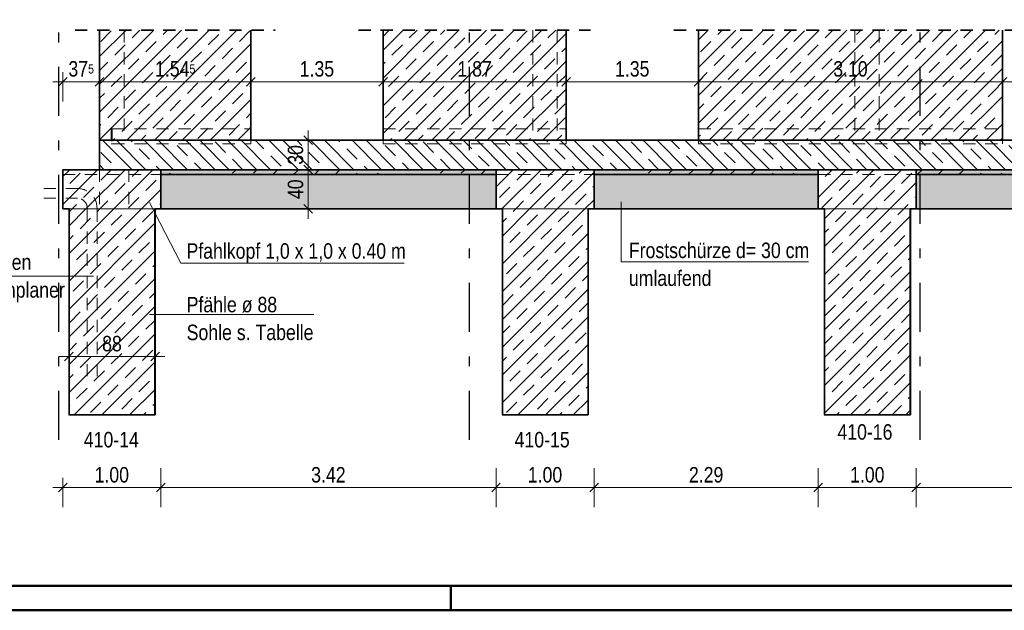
# Model space of a CAD drawing. Header units: millimetres. Extents: x -50 to 85, y 0 to 206.
# Tile 6 of 152: x 6 to 16, y 0 to 6. Entities that reach past the tile are written whole.
import ezdxf

# ---------------------------------------------------------------- set-up
doc = ezdxf.new("R2010")
doc.units = ezdxf.units.MM
doc.linetypes.add('DASHDOTX2', pattern=[2, 1, -0.5, 0, -0.5])
doc.linetypes.add('HIDDEN', pattern=[0.375, 0.25, -0.125])
doc.layers.add('Achsen', color=7, linetype='Continuous', lineweight=20)
doc.layers.add('Schraffuren', color=7, linetype='Continuous', lineweight=20)
doc.styles.add('Arial Narrow', font='ARIALN.TTF')
doc.dimstyles.new('Arch_Strakon_dimstyle', dxfattribs={"dimtxt": 15.75, "dimasz": 1, "dimexe": 1.25, "dimexo": 0.0625, "dimgap": 1, "dimtad": 0, "dimdec": 5, "dimzin": 12, "dimdsep": 46, "dimtxsty": 'Arial Narrow', "dimblk": 'Arrowhead_Tick', "dimsah": 1, "dimcen": 0, "dimse1": 1, "dimse2": 1, "dimclrd": 6, "dimclrt": 2, "dimazin": 0, "dimtfac": 1, "dimtdec": 4, "dimtmove": 0, "dimatfit": 3, "dimldrblk": 'NONE', "dimfxl": 1, "dimtvp": 1, "dimtolj": 1, "dimtzin": 0, "dimlwd": 13, "dimarcsym": 2})
pattern_1 = [(45, (0, 0), (-0.1414214, 0.1414214), [0.15, -0.1]), (45, (-0.07071, 0.07071), (-0.1414214, 0.1414214), [])]
pattern_2 = [(45, (0, 0), (-0.212132, 0.212132), [0.15, -0.1]), (45, (0, 0.21213), (-0.212132, 0.212132), [0.15, -0.1, 0.15, -0.1])]

# ---------------------------------------------------------------- blocks, each defined once
blk = doc.blocks.new('Arrowhead_Tick')
at = {"color": 0, "linetype": 'Continuous', "lineweight": -2}
for p, q in [((0, 20), (0, -10)), ((-1, 0), (0, 0)), ((10, 0), (0, 0))]:
    blk.add_line(p, q, dxfattribs=at)
at = {"color": 2, "linetype": 'Continuous', "lineweight": 35}
blk.add_line((4.4, 4.4), (-4.4, -4.4), dxfattribs=at)
blk = doc.blocks.new('*D151')
at = {"layer": 'Defpoints', "color": 0}
for p in [(7.483, 2.586), (6.603, 1.991), (7.483, 1.991)]:
    blk.add_point(p, dxfattribs=at)
at = {"layer": 'Schraffuren', "color": 6, "linetype": 'Continuous', "lineweight": 13}
blk.add_line((6.613, 2.586), (7.473, 2.586), dxfattribs=at)
at = {"layer": 'Schraffuren', "color": 6, "lineweight": 13, "xscale": 0.01, "yscale": 0.01, "zscale": 0.01}
blk.add_blockref('Arrowhead_Tick', (7.483, 2.586), dxfattribs=at)
at = {"layer": 'Schraffuren', "color": 6, "lineweight": 13, "xscale": 0.01, "yscale": 0.01, "zscale": 0.01, "rotation": 180}
blk.add_blockref('Arrowhead_Tick', (6.603, 2.586), dxfattribs=at)
at = {"layer": 'Schraffuren', "color": 2, "lineweight": 35, "insert": (7.043, 2.717), "char_height": 0.1575, "attachment_point": 5, "style": 'Arial Narrow'}
blk.add_mtext('\\A1;88', dxfattribs=at)
blk = doc.blocks.new('_None')
blk = doc.blocks.new('*D152')
at = {"layer": 'Defpoints', "color": 0}
for p in [(7.541, 4.491), (9.046, 4.491), (7.541, 4.091)]:
    blk.add_point(p, dxfattribs=at)
at = {"layer": 'Schraffuren', "color": 6, "linetype": 'Continuous', "lineweight": 13}
blk.add_line((9.046, 4.101), (9.046, 4.481), dxfattribs=at)
at = {"layer": 'Schraffuren', "color": 6, "lineweight": 13, "xscale": 0.01, "yscale": 0.01, "zscale": 0.01}
for p, rotation in [((9.046, 4.491), 90), ((9.046, 4.091), 270)]:
    blk.add_blockref('Arrowhead_Tick', p, dxfattribs=dict(at, rotation=rotation))
at = {"layer": 'Schraffuren', "color": 2, "lineweight": 35, "insert": (8.916, 4.291), "char_height": 0.1575, "attachment_point": 5, "rotation": 90, "style": 'Arial Narrow'}
blk.add_mtext('\\A1;40', dxfattribs=at)
blk = doc.blocks.new('*D153')
at = {"layer": 'Defpoints', "color": 0}
for p in [(6.916, 4.791), (9.046, 4.791), (7.541, 4.491)]:
    blk.add_point(p, dxfattribs=at)
at = {"layer": 'Schraffuren', "color": 6, "linetype": 'Continuous', "lineweight": 13}
blk.add_line((9.046, 4.501), (9.046, 4.781), dxfattribs=at)
at = {"layer": 'Schraffuren', "color": 6, "lineweight": 13, "xscale": 0.01, "yscale": 0.01, "zscale": 0.01}
for p, rotation in [((9.046, 4.791), 90), ((9.046, 4.491), 270)]:
    blk.add_blockref('Arrowhead_Tick', p, dxfattribs=dict(at, rotation=rotation))
at = {"layer": 'Schraffuren', "color": 2, "lineweight": 35, "insert": (8.916, 4.641), "char_height": 0.1575, "attachment_point": 5, "rotation": 90, "style": 'Arial Narrow'}
blk.add_mtext('\\A1;30', dxfattribs=at)
blk = doc.blocks.new('*D280')
at = {"color": 6, "linetype": 'Continuous', "lineweight": 13}
blk.add_line((6.551, 5.386), (6.906, 5.386), dxfattribs=at)
at = {"layer": 'Defpoints', "color": 0}
for p in [(6.916, 5.913), (6.916, 5.386), (6.541, 4.491)]:
    blk.add_point(p, dxfattribs=at)
at = {"color": 6, "lineweight": 13, "xscale": 0.01, "yscale": 0.01, "zscale": 0.01}
blk.add_blockref('Arrowhead_Tick', (6.916, 5.386), dxfattribs=at)
at = {"color": 6, "lineweight": 13, "xscale": 0.01, "yscale": 0.01, "zscale": 0.01, "rotation": 180}
blk.add_blockref('Arrowhead_Tick', (6.541, 5.386), dxfattribs=at)
at = {"color": 2, "lineweight": 35, "insert": (6.729, 5.517), "char_height": 0.1575, "attachment_point": 5, "style": 'Arial Narrow'}
blk.add_mtext('\\A1;37{\\A1;\\H.6x;\\S5;}', dxfattribs=at)
blk = doc.blocks.new('*D281')
at = {"color": 6, "linetype": 'Continuous', "lineweight": 13}
blk.add_line((6.926, 5.386), (8.449, 5.386), dxfattribs=at)
at = {"layer": 'Defpoints', "color": 0}
for p in [(6.916, 5.913), (8.459, 5.386), (8.459, 4.906)]:
    blk.add_point(p, dxfattribs=at)
at = {"color": 6, "lineweight": 13, "xscale": 0.01, "yscale": 0.01, "zscale": 0.01}
blk.add_blockref('Arrowhead_Tick', (8.459, 5.386), dxfattribs=at)
at = {"color": 6, "lineweight": 13, "xscale": 0.01, "yscale": 0.01, "zscale": 0.01, "rotation": 180}
blk.add_blockref('Arrowhead_Tick', (6.916, 5.386), dxfattribs=at)
at = {"color": 2, "lineweight": 35, "insert": (7.688, 5.517), "char_height": 0.1575, "attachment_point": 5, "style": 'Arial Narrow'}
blk.add_mtext('\\A1;1.54{\\A1;\\H.6x;\\S5;}', dxfattribs=at)
blk = doc.blocks.new('*D282')
at = {"color": 6, "linetype": 'Continuous', "lineweight": 13}
blk.add_line((8.469, 5.386), (9.799, 5.386), dxfattribs=at)
at = {"layer": 'Defpoints', "color": 0}
for p in [(9.809, 5.386), (8.459, 4.906), (9.809, 4.906)]:
    blk.add_point(p, dxfattribs=at)
at = {"color": 6, "lineweight": 13, "xscale": 0.01, "yscale": 0.01, "zscale": 0.01}
blk.add_blockref('Arrowhead_Tick', (9.809, 5.386), dxfattribs=at)
at = {"color": 6, "lineweight": 13, "xscale": 0.01, "yscale": 0.01, "zscale": 0.01, "rotation": 180}
blk.add_blockref('Arrowhead_Tick', (8.459, 5.386), dxfattribs=at)
at = {"color": 2, "lineweight": 35, "insert": (9.134, 5.517), "char_height": 0.1575, "attachment_point": 5, "style": 'Arial Narrow'}
blk.add_mtext('\\A1;1.35', dxfattribs=at)
blk = doc.blocks.new('*D283')
at = {"color": 6, "linetype": 'Continuous', "lineweight": 13}
blk.add_line((9.819, 5.386), (11.666, 5.386), dxfattribs=at)
at = {"layer": 'Defpoints', "color": 0}
for p in [(11.676, 5.386), (9.809, 4.906), (11.676, 4.906)]:
    blk.add_point(p, dxfattribs=at)
at = {"color": 6, "lineweight": 13, "xscale": 0.01, "yscale": 0.01, "zscale": 0.01}
blk.add_blockref('Arrowhead_Tick', (11.676, 5.386), dxfattribs=at)
at = {"color": 6, "lineweight": 13, "xscale": 0.01, "yscale": 0.01, "zscale": 0.01, "rotation": 180}
blk.add_blockref('Arrowhead_Tick', (9.809, 5.386), dxfattribs=at)
at = {"color": 2, "lineweight": 35, "insert": (10.743, 5.517), "char_height": 0.1575, "attachment_point": 5, "style": 'Arial Narrow'}
blk.add_mtext('\\A1;1.87', dxfattribs=at)
blk = doc.blocks.new('*D284')
at = {"color": 6, "linetype": 'Continuous', "lineweight": 13}
blk.add_line((11.686, 5.386), (13.016, 5.386), dxfattribs=at)
at = {"layer": 'Defpoints', "color": 0}
for p in [(13.026, 5.386), (11.676, 4.906), (13.026, 4.906)]:
    blk.add_point(p, dxfattribs=at)
at = {"color": 6, "lineweight": 13, "xscale": 0.01, "yscale": 0.01, "zscale": 0.01}
blk.add_blockref('Arrowhead_Tick', (13.026, 5.386), dxfattribs=at)
at = {"color": 6, "lineweight": 13, "xscale": 0.01, "yscale": 0.01, "zscale": 0.01, "rotation": 180}
blk.add_blockref('Arrowhead_Tick', (11.676, 5.386), dxfattribs=at)
at = {"color": 2, "lineweight": 35, "insert": (12.351, 5.517), "char_height": 0.1575, "attachment_point": 5, "style": 'Arial Narrow'}
blk.add_mtext('\\A1;1.35', dxfattribs=at)
blk = doc.blocks.new('*D285')
at = {"color": 6, "linetype": 'Continuous', "lineweight": 13}
blk.add_line((13.036, 5.386), (16.117, 5.386), dxfattribs=at)
at = {"layer": 'Defpoints', "color": 0}
for p in [(16.127, 5.386), (13.026, 4.906), (16.127, 4.906)]:
    blk.add_point(p, dxfattribs=at)
at = {"color": 6, "lineweight": 13, "xscale": 0.01, "yscale": 0.01, "zscale": 0.01}
blk.add_blockref('Arrowhead_Tick', (16.127, 5.386), dxfattribs=at)
at = {"color": 6, "lineweight": 13, "xscale": 0.01, "yscale": 0.01, "zscale": 0.01, "rotation": 180}
blk.add_blockref('Arrowhead_Tick', (13.026, 5.386), dxfattribs=at)
at = {"color": 2, "lineweight": 35, "insert": (14.577, 5.517), "char_height": 0.1575, "attachment_point": 5, "style": 'Arial Narrow'}
blk.add_mtext('\\A1;3.10', dxfattribs=at)
blk = doc.blocks.new('*D286')
at = {"color": 6, "linetype": 'Continuous', "lineweight": 13}
blk.add_line((16.137, 5.386), (17.617, 5.386), dxfattribs=at)
at = {"layer": 'Defpoints', "color": 0}
for p in [(17.627, 5.386), (16.127, 4.906), (17.627, 4.906)]:
    blk.add_point(p, dxfattribs=at)
at = {"color": 6, "lineweight": 13, "xscale": 0.01, "yscale": 0.01, "zscale": 0.01}
blk.add_blockref('Arrowhead_Tick', (17.627, 5.386), dxfattribs=at)
at = {"color": 6, "lineweight": 13, "xscale": 0.01, "yscale": 0.01, "zscale": 0.01, "rotation": 180}
blk.add_blockref('Arrowhead_Tick', (16.127, 5.386), dxfattribs=at)
at = {"color": 2, "lineweight": 35, "insert": (16.877, 5.517), "char_height": 0.1575, "attachment_point": 5, "style": 'Arial Narrow'}
blk.add_mtext('\\A1;1.50', dxfattribs=at)
blk = doc.blocks.new('*D289')
at = {"color": 6, "linetype": 'Continuous', "lineweight": 13}
blk.add_line((6.551, 1.25), (7.531, 1.25), dxfattribs=at)
at = {"layer": 'Defpoints', "color": 0}
for p in [(6.541, 4.091), (7.541, 4.091), (7.541, 1.25)]:
    blk.add_point(p, dxfattribs=at)
at = {"color": 6, "lineweight": 13, "xscale": 0.01, "yscale": 0.01, "zscale": 0.01}
blk.add_blockref('Arrowhead_Tick', (7.541, 1.25), dxfattribs=at)
at = {"color": 6, "lineweight": 13, "xscale": 0.01, "yscale": 0.01, "zscale": 0.01, "rotation": 180}
blk.add_blockref('Arrowhead_Tick', (6.541, 1.25), dxfattribs=at)
at = {"color": 2, "lineweight": 35, "insert": (7.041, 1.38), "char_height": 0.1575, "attachment_point": 5, "style": 'Arial Narrow'}
blk.add_mtext('\\A1;1.00', dxfattribs=at)
blk = doc.blocks.new('*D290')
at = {"color": 6, "linetype": 'Continuous', "lineweight": 13}
blk.add_line((7.551, 1.25), (10.951, 1.25), dxfattribs=at)
at = {"layer": 'Defpoints', "color": 0}
for p in [(7.541, 4.091), (10.961, 4.091), (10.961, 1.25)]:
    blk.add_point(p, dxfattribs=at)
at = {"color": 6, "lineweight": 13, "xscale": 0.01, "yscale": 0.01, "zscale": 0.01}
blk.add_blockref('Arrowhead_Tick', (10.961, 1.25), dxfattribs=at)
at = {"color": 6, "lineweight": 13, "xscale": 0.01, "yscale": 0.01, "zscale": 0.01, "rotation": 180}
blk.add_blockref('Arrowhead_Tick', (7.541, 1.25), dxfattribs=at)
at = {"color": 2, "lineweight": 35, "insert": (9.251, 1.38), "char_height": 0.1575, "attachment_point": 5, "style": 'Arial Narrow'}
blk.add_mtext('\\A1;3.42', dxfattribs=at)
blk = doc.blocks.new('*D291')
at = {"color": 6, "linetype": 'Continuous', "lineweight": 13}
blk.add_line((10.971, 1.25), (11.951, 1.25), dxfattribs=at)
at = {"layer": 'Defpoints', "color": 0}
for p in [(10.961, 4.091), (11.961, 4.091), (11.961, 1.25)]:
    blk.add_point(p, dxfattribs=at)
at = {"color": 6, "lineweight": 13, "xscale": 0.01, "yscale": 0.01, "zscale": 0.01}
blk.add_blockref('Arrowhead_Tick', (11.961, 1.25), dxfattribs=at)
at = {"color": 6, "lineweight": 13, "xscale": 0.01, "yscale": 0.01, "zscale": 0.01, "rotation": 180}
blk.add_blockref('Arrowhead_Tick', (10.961, 1.25), dxfattribs=at)
at = {"color": 2, "lineweight": 35, "insert": (11.461, 1.38), "char_height": 0.1575, "attachment_point": 5, "style": 'Arial Narrow'}
blk.add_mtext('\\A1;1.00', dxfattribs=at)
blk = doc.blocks.new('*D292')
at = {"color": 6, "linetype": 'Continuous', "lineweight": 13}
blk.add_line((11.971, 1.25), (14.239, 1.25), dxfattribs=at)
at = {"layer": 'Defpoints', "color": 0}
for p in [(11.961, 4.091), (14.249, 4.091), (14.249, 1.25)]:
    blk.add_point(p, dxfattribs=at)
at = {"color": 6, "lineweight": 13, "xscale": 0.01, "yscale": 0.01, "zscale": 0.01}
blk.add_blockref('Arrowhead_Tick', (14.249, 1.25), dxfattribs=at)
at = {"color": 6, "lineweight": 13, "xscale": 0.01, "yscale": 0.01, "zscale": 0.01, "rotation": 180}
blk.add_blockref('Arrowhead_Tick', (11.961, 1.25), dxfattribs=at)
at = {"color": 2, "lineweight": 35, "insert": (13.105, 1.38), "char_height": 0.1575, "attachment_point": 5, "style": 'Arial Narrow'}
blk.add_mtext('\\A1;2.29', dxfattribs=at)
blk = doc.blocks.new('*D293')
at = {"color": 6, "linetype": 'Continuous', "lineweight": 13}
blk.add_line((14.259, 1.25), (15.239, 1.25), dxfattribs=at)
at = {"layer": 'Defpoints', "color": 0}
for p in [(14.249, 4.091), (15.249, 4.091), (15.249, 1.25)]:
    blk.add_point(p, dxfattribs=at)
at = {"color": 6, "lineweight": 13, "xscale": 0.01, "yscale": 0.01, "zscale": 0.01}
blk.add_blockref('Arrowhead_Tick', (15.249, 1.25), dxfattribs=at)
at = {"color": 6, "lineweight": 13, "xscale": 0.01, "yscale": 0.01, "zscale": 0.01, "rotation": 180}
blk.add_blockref('Arrowhead_Tick', (14.249, 1.25), dxfattribs=at)
at = {"color": 2, "lineweight": 35, "insert": (14.749, 1.38), "char_height": 0.1575, "attachment_point": 5, "style": 'Arial Narrow'}
blk.add_mtext('\\A1;1.00', dxfattribs=at)
blk = doc.blocks.new('*D294')
at = {"color": 6, "linetype": 'Continuous', "lineweight": 13}
blk.add_line((15.259, 1.25), (18.461, 1.25), dxfattribs=at)
at = {"layer": 'Defpoints', "color": 0}
for p in [(15.249, 4.091), (18.471, 4.091), (18.471, 1.25)]:
    blk.add_point(p, dxfattribs=at)
at = {"color": 6, "lineweight": 13, "xscale": 0.01, "yscale": 0.01, "zscale": 0.01}
blk.add_blockref('Arrowhead_Tick', (18.471, 1.25), dxfattribs=at)
at = {"color": 6, "lineweight": 13, "xscale": 0.01, "yscale": 0.01, "zscale": 0.01, "rotation": 180}
blk.add_blockref('Arrowhead_Tick', (15.249, 1.25), dxfattribs=at)
at = {"color": 2, "lineweight": 35, "insert": (16.86, 1.38), "char_height": 0.1575, "attachment_point": 5, "style": 'Arial Narrow'}
blk.add_mtext('\\A1;3.22{\\A1;\\H.6x;\\S5;}', dxfattribs=at)

msp = doc.modelspace()

# ---------------------------------------------------------------- hatches: boundary and pattern name
at = {"lineweight": 13}
h = msp.add_hatch(dxfattribs=at)
h.set_pattern_fill('wuB', color=6, scale=0.01, angle=135, style=0, pattern_type=2)
h.set_pattern_definition([(135, (0, 0), (-0.212132, -0.212132), []), (135, (-0.0707, -0.0707), (-0.212132, -0.212132), []), (135, (-0.14142, -0.14142), (-0.212132, -0.212132), [0.15, -0.1])])
h.paths.add_polyline_path([(24.6111202, 4.4906356), (24.6111202, 4.7906356), (6.9161202, 4.7906356), (6.9161336, 4.4906344)])
at = {"layer": 'Schraffuren', "lineweight": 13}
h = msp.add_hatch(dxfattribs=at)
h.set_pattern_fill('bB', color=6, scale=0.01, angle=45, style=0, pattern_type=2)
h.set_pattern_definition(pattern_1)
h.paths.add_polyline_path([(6.9161202, 4.7906356), (8.4589739, 4.7906344), (8.4589739, 5.9134066), (6.9161202, 5.9134066)])
h = msp.add_hatch(dxfattribs=at)
h.set_pattern_fill('bB', color=6, scale=0.01, angle=45, style=0, pattern_type=2)
h.set_pattern_definition(pattern_1)
h.paths.add_polyline_path([(9.8089739, 4.7906344), (11.6764788, 4.7906344), (11.6764788, 5.9134066), (9.8089739, 5.9134066)])
h = msp.add_hatch(dxfattribs=at)
h.set_pattern_fill('bB', color=6, scale=0.01, angle=45, style=0, pattern_type=2)
h.set_pattern_definition(pattern_1)
h.paths.add_polyline_path([(13.0264788, 4.7906344), (16.1267353, 4.7906344), (16.1267353, 5.9134066), (13.0264788, 5.9134066)])
h = msp.add_hatch(dxfattribs=at)
h.set_pattern_fill('bB', color=6, scale=0.01, angle=45, style=0, pattern_type=2)
h.set_pattern_definition(pattern_1)
h.paths.add_polyline_path([(6.5411209, 4.0906356), (7.5411209, 4.0906356), (7.5411209, 4.4906356), (6.5411209, 4.4906356)])
at = {"layer": 'Schraffuren', "lineweight": 13, "true_color": 0xd7ffd7}
for points in [[(10.9614765, 4.0906344), (10.9614765, 4.4906344), (7.5411209, 4.4906356), (7.5411209, 4.0906356)], [(14.2489815, 4.0906344), (14.2489815, 4.4906344), (11.9614765, 4.4906344), (11.9614765, 4.0906332)], [(18.4714892, 4.0906332), (18.4714892, 4.4906344), (15.2489815, 4.4906344), (15.2489815, 4.0906344)]]:
    msp.add_hatch(color=254, dxfattribs=at).paths.add_polyline_path(points)
at = {"layer": 'Schraffuren', "lineweight": 13}
h = msp.add_hatch(dxfattribs=at)
h.set_pattern_fill('uB', color=6, scale=0.01, angle=45, style=0, pattern_type=2)
h.set_pattern_definition(pattern_2)
h.paths.add_polyline_path([(10.9614765, 4.4406356), (10.9614765, 4.4906344), (7.5411209, 4.4906356), (7.5411209, 4.4406356)])
h = msp.add_hatch(dxfattribs=at)
h.set_pattern_fill('bB', color=6, scale=0.01, angle=45, style=0, pattern_type=2)
h.set_pattern_definition(pattern_1)
h.paths.add_polyline_path([(10.9614765, 4.0906344), (11.9614765, 4.0906344), (11.9614765, 4.4906344), (10.9614765, 4.4906344)])
h = msp.add_hatch(dxfattribs=at)
h.set_pattern_fill('uB', color=6, scale=0.01, angle=45, style=0, pattern_type=2)
h.set_pattern_definition(pattern_2)
h.paths.add_polyline_path([(14.2489815, 4.4406356), (14.2489815, 4.4906344), (11.9614765, 4.4906344), (11.9614765, 4.4406356)])
h = msp.add_hatch(dxfattribs=at)
h.set_pattern_fill('bB', color=6, scale=0.01, angle=45, style=0, pattern_type=2)
h.set_pattern_definition(pattern_1)
h.paths.add_polyline_path([(14.2489815, 4.0906344), (15.2489815, 4.0906344), (15.2489815, 4.4906344), (14.2489815, 4.4906344)])
h = msp.add_hatch(dxfattribs=at)
h.set_pattern_fill('uB', color=6, scale=0.01, angle=45, style=0, pattern_type=2)
h.set_pattern_definition(pattern_2)
h.paths.add_polyline_path([(15.2489815, 4.4406356), (17.4714892, 4.4406356), (17.4714892, 4.4906344), (15.2489815, 4.4906344)])
h = msp.add_hatch(dxfattribs=at)
h.set_pattern_fill('bB', color=6, scale=0.01, angle=45, style=0, pattern_type=2)
h.set_pattern_definition(pattern_1)
h.paths.add_polyline_path([(6.6053837, 1.9906344), (7.4796835, 1.9906344), (7.4796835, 4.0906356), (6.6053837, 4.0906356)])
h = msp.add_hatch(dxfattribs=at)
h.set_pattern_fill('bB', color=6, scale=0.01, angle=45, style=0, pattern_type=2)
h.set_pattern_definition(pattern_1)
h.paths.add_polyline_path([(11.0257397, 1.9906332), (11.9000387, 1.9906332), (11.9000387, 4.0906344), (11.0257397, 4.0906344)])
h = msp.add_hatch(dxfattribs=at)
h.set_pattern_fill('bB', color=6, scale=0.01, angle=45, style=0, pattern_type=2)
h.set_pattern_definition(pattern_1)
h.paths.add_polyline_path([(14.3132447, 1.9906332), (15.1875437, 1.9906332), (15.1875437, 4.0906344), (14.3132447, 4.0906344)])

# ---------------------------------------------------------------- linework, layer by layer
at = {"color": 2, "linetype": 'HIDDEN', "lineweight": 35, "ltscale": 0.5}
for p, q in [((6.6661202, 5.9134066), (8.7089739, 5.9134066)), ((9.5589739, 5.9134066), (11.9264788, 5.9134066)), ((12.7764788, 5.9134066), (16.3767353, 5.9134066))]:
    msp.add_line(p, q, dxfattribs=at)
at = {"color": 2, "linetype": 'Continuous', "lineweight": 35}
for p, q in [((6.9161336, 5.9134066), (6.9161336, 4.7906356)), ((8.4589739, 5.9134066), (8.4589739, 4.7906344)), ((9.8089739, 5.9134066), (9.8089739, 4.7906344)), ((11.6764788, 5.9134066), (11.6764788, 4.7906344)), ((13.0264788, 5.9134066), (13.0264788, 4.7906344)), ((16.1267353, 5.9134066), (16.1267353, 4.7906344)), ((6.9161202, 4.7906356), (24.6111202, 4.7906356)), ((6.9161336, 4.7906356), (6.9161336, 4.4906344)), ((6.5411209, 4.4906356), (7.5411209, 4.4906356)), ((6.5411209, 4.4906356), (6.5411209, 4.0906356)), ((7.5411209, 4.4906356), (24.6111202, 4.4906356)), ((7.5411209, 4.4906356), (7.5411209, 4.0906356)), ((7.5411209, 4.4406356), (10.9614765, 4.4406356)), ((10.9614765, 4.4906344), (10.9614765, 4.0906344)), ((11.9614765, 4.4906344), (11.9614765, 4.0906344)), ((11.9614765, 4.4406356), (14.2489815, 4.4406356)), ((14.2489815, 4.4906344), (14.2489815, 4.0906344)), ((15.2489815, 4.4906344), (15.2489815, 4.0906344)), ((15.2489815, 4.4406356), (17.4714892, 4.4406356)), ((6.5411209, 4.0906356), (6.6053837, 4.0906356)), ((6.6053837, 4.0906356), (6.6053837, 1.9906344)), ((7.4796835, 4.0906356), (7.5411209, 4.0906356)), ((7.4796835, 4.0906356), (7.4796835, 1.9906344)), ((7.5411209, 4.0906356), (10.9614765, 4.0906356)), ((10.9614765, 4.0906356), (11.0257397, 4.0906356)), ((11.0257397, 4.0906344), (11.0257397, 1.9906332)), ((11.9000387, 4.0906356), (11.9614765, 4.0906356)), ((11.9000387, 4.0906344), (11.9000387, 1.9906332)), ((11.9614765, 4.0906356), (14.2489815, 4.0906356)), ((14.2489815, 4.0906356), (14.3132447, 4.0906356)), ((14.3132447, 4.0906344), (14.3132447, 1.9906332)), ((15.1875437, 4.0906356), (15.2489815, 4.0906356)), ((15.1875437, 4.0906344), (15.1875437, 1.9906332)), ((15.2489815, 4.0906356), (17.4714892, 4.0906356)), ((6.6053837, 1.9906344), (7.4796835, 1.9906344)), ((11.0257397, 1.9906344), (11.9000387, 1.9906344)), ((14.3132447, 1.9906344), (15.1875437, 1.9906344))]:
    msp.add_line(p, q, dxfattribs=at)
at = {"color": 6, "linetype": 'HIDDEN', "lineweight": 13, "ltscale": 0.5}
for p, q in [((7.1661336, 5.9134066), (7.1661336, 4.7906356)), ((11.3364899, 5.9134066), (11.3364899, 4.7906356)), ((11.5864899, 5.9134066), (11.5864899, 4.7906356)), ((14.6214899, 5.9134066), (14.6214899, 4.7906356)), ((14.8714899, 5.9134066), (14.8714899, 4.7906356)), ((7.0361336, 4.9056344), (7.0461336, 4.9056344)), ((7.0361336, 4.9056344), (7.0361336, 4.7556344)), ((7.0461336, 4.9056344), (7.0461336, 4.7556344)), ((7.0461336, 4.9056344), (8.4589739, 4.9056344)), ((9.8089739, 4.9056344), (11.6764788, 4.9056344)), ((13.0264788, 4.9056344), (16.1267353, 4.9056344)), ((7.0361336, 4.7556344), (7.0461336, 4.7556344)), ((7.0461336, 4.7556344), (8.4589739, 4.7556344)), ((8.4589739, 4.7906344), (8.4589739, 4.7556344)), ((9.8089739, 4.7906344), (9.8089739, 4.7556344)), ((9.8089739, 4.7556344), (11.6764788, 4.7556344)), ((11.6764788, 4.7906344), (11.6764788, 4.7556344)), ((13.0264788, 4.7906344), (13.0264788, 4.7556344)), ((13.0264788, 4.7556344), (16.1267353, 4.7556344)), ((16.1267353, 4.7906344), (16.1267353, 4.7556344)), ((6.5411209, 4.4406356), (7.5411209, 4.4406356)), ((6.9161336, 4.4906344), (6.9161336, 4.0906344)), ((7.2161202, 4.4906344), (7.2161202, 4.0906344)), ((10.9614765, 4.4406356), (11.9614765, 4.4406356)), ((14.2489815, 4.4406356), (15.2489815, 4.4406356)), ((6.6053837, 4.0906356), (6.6109881, 4.0906356)), ((6.6109881, 4.0906356), (6.6360266, 4.0906356)), ((6.6360266, 4.0906356), (6.676687, 4.0906356)), ((6.676687, 4.0906356), (6.7314066, 4.0906356)), ((6.7314066, 4.0906356), (6.7980827, 4.0906356)), ((6.7980827, 4.0906356), (6.8741529, 4.0906356)), ((6.8741529, 4.0906356), (6.9566939, 4.0906356)), ((6.9566939, 4.0906356), (7.0425336, 4.0906356)), ((7.0425336, 4.0906356), (7.1283733, 4.0906356)), ((7.1283733, 4.0906356), (7.2109143, 4.0906356)), ((7.2109143, 4.0906356), (7.2869845, 4.0906356)), ((7.2869845, 4.0906356), (7.3536606, 4.0906356)), ((7.3536606, 4.0906356), (7.4083802, 4.0906356)), ((7.4083802, 4.0906356), (7.4490406, 4.0906356)), ((7.4490406, 4.0906356), (7.4740791, 4.0906356)), ((7.4740791, 4.0906356), (7.4796835, 4.0906356)), ((11.0257397, 4.0906356), (11.0313437, 4.0906356)), ((11.0313437, 4.0906356), (11.0563822, 4.0906356)), ((11.0563822, 4.0906356), (11.0970426, 4.0906356)), ((11.0970426, 4.0906356), (11.1517622, 4.0906356)), ((11.1517622, 4.0906356), (11.2184383, 4.0906356)), ((11.2184383, 4.0906356), (11.2945085, 4.0906356)), ((11.2945085, 4.0906356), (11.3770495, 4.0906356)), ((11.3770495, 4.0906356), (11.4628892, 4.0906356)), ((11.4628892, 4.0906356), (11.5487289, 4.0906356)), ((11.5487289, 4.0906356), (11.6312699, 4.0906356)), ((11.6312699, 4.0906356), (11.7073401, 4.0906356)), ((11.7073401, 4.0906356), (11.7740162, 4.0906356)), ((11.7740162, 4.0906356), (11.8287358, 4.0906356)), ((11.8287358, 4.0906356), (11.8693962, 4.0906356)), ((11.8693962, 4.0906356), (11.8944347, 4.0906356)), ((11.8944347, 4.0906356), (11.9000387, 4.0906356)), ((14.3132447, 4.0906356), (14.3188487, 4.0906356)), ((14.3188487, 4.0906356), (14.3438872, 4.0906356)), ((14.3438872, 4.0906356), (14.3845476, 4.0906356)), ((14.3845476, 4.0906356), (14.4392672, 4.0906356)), ((14.4392672, 4.0906356), (14.5059433, 4.0906356)), ((14.5059433, 4.0906356), (14.5820135, 4.0906356)), ((14.5820135, 4.0906356), (14.6645544, 4.0906356)), ((14.6645544, 4.0906356), (14.7503942, 4.0906356)), ((14.7503942, 4.0906356), (14.8362339, 4.0906356)), ((14.8362339, 4.0906356), (14.9187749, 4.0906356)), ((14.9187749, 4.0906356), (14.9948451, 4.0906356)), ((14.9948451, 4.0906356), (15.0615212, 4.0906356)), ((15.0615212, 4.0906356), (15.1162408, 4.0906356)), ((15.1162408, 4.0906356), (15.1569012, 4.0906356)), ((15.1569012, 4.0906356), (15.1819397, 4.0906356)), ((15.1819397, 4.0906356), (15.1875437, 4.0906356))]:
    msp.add_line(p, q, dxfattribs=at)
at = {"color": 5, "linetype": 'HIDDEN', "lineweight": 18, "ltscale": 0.5}
for p, q in [((6.3468966, 4.2993236), (6.6903897, 4.2993236)), ((6.3468966, 4.1993236), (6.6903897, 4.1993236)), ((6.7903897, 2.3845983), (6.7903897, 4.0906356)), ((6.8903897, 2.3845983), (6.8903897, 4.0906356))]:
    msp.add_line(p, q, dxfattribs=at)
at = {"color": 5, "linetype": 'Continuous', "lineweight": 18}
for p, q in [((12.2386237, 3.5517919), (12.2386237, 4.1644086)), ((14.150172, 3.5517919), (12.2386237, 3.5517919)), ((4.5291344, 3.4068017), (6.8544023, 3.4068017)), ((9.1012149, 3.0133038), (7.426504, 3.0133038))]:
    msp.add_line(p, q, dxfattribs=at)
at = {"color": 4, "linetype": 'Continuous', "lineweight": 50}
for p, q in [((1, 0.25), (79.75, 0.25)), ((10.5, 0), (10.5, 0.25)), ((0, 0), (80, 0))]:
    msp.add_line(p, q, dxfattribs=at)
at = {"color": 9, "linetype": 'Continuous', "lineweight": 0}
for centre in [(6.9161202, 5.9134066), (11.9614765, 4.0906332)]:
    msp.add_circle(centre, 0.00111, dxfattribs=at)
at = {"color": 5, "linetype": 'HIDDEN', "lineweight": 18, "ltscale": 0.5}
for radius, start in [(0.2, 357.29314808), (0.1, 355.38768202)]:
    msp.add_arc((6.6903897, 4.0993236), radius, start, 90, dxfattribs=at)
at = {"layer": 'Achsen', "color": 3, "linetype": 'DASHDOTX2', "lineweight": 25, "ltscale": 0.5}
for p, q in [((6.4965329, 6.637983), (6.4965329, 1.5750716)), ((10.6865329, 6.637983), (10.6865329, 1.5750716)), ((15.2865329, 6.637983), (15.2865329, 1.5750716))]:
    msp.add_line(p, q, dxfattribs=at)
at = {"layer": 'Achsen', "color": 3, "linetype": 'Continuous', "lineweight": 25}
for p, q in [((6.6025336, 4.0906356), (6.6025336, 1.9906344)), ((7.4825336, 4.0906356), (7.4825336, 1.9906344)), ((11.0228892, 4.0906344), (11.0228892, 1.9906332)), ((11.9028892, 4.0906344), (11.9028892, 1.9906332)), ((14.3103942, 4.0906344), (14.3103942, 1.9906332)), ((15.1903942, 4.0906344), (15.1903942, 1.9906332)), ((6.6025336, 1.9906344), (6.6053837, 1.9906344)), ((7.4796835, 1.9906344), (7.4825336, 1.9906344)), ((11.0228892, 1.9906344), (11.0257397, 1.9906344)), ((11.9000387, 1.9906344), (11.9028892, 1.9906344)), ((14.3103942, 1.9906344), (14.3132447, 1.9906344)), ((15.1875437, 1.9906344), (15.1903942, 1.9906344))]:
    msp.add_line(p, q, dxfattribs=at)
at = {"layer": 'Schraffuren', "color": 5, "linetype": 'Continuous', "lineweight": 18}
for p, q in [((7.7454924, 3.5392987), (7.4259607, 4.1566991)), ((10.0255412, 3.5392987), (7.7454924, 3.5392987))]:
    msp.add_line(p, q, dxfattribs=at)

# ---------------------------------------------------------------- texts
at = {"color": 2, "lineweight": 35, "style": 'Arial Narrow'}
for s, p in [('Frostschürze d= 30 cm', (12.3163729, 3.5895869)), ('Geothermieleitungen', (4.5457389, 3.46988)), ('umlaufend', (12.3163729, 3.3060869)), ('nach Angabe Fachplaner', (4.5457389, 3.18638)), ('Pfähle ø 88', (7.8051504, 3.0370654)), ('Sohle s. Tabelle', (7.8051504, 2.7535654))]:
    msp.add_text(s, height=0.1575, dxfattribs=at).set_placement(p)
at = {"layer": 'Schraffuren', "color": 2, "lineweight": 35, "style": 'Arial Narrow'}
for s, p in [('Pfahlkopf 1,0 x 1,0 x 0.40 m', (7.8033895, 3.5832927)), ('410-14', (6.7555959, 1.6602063)), ('410-15', (11.1508664, 1.6602063)), ('410-16', (14.4439952, 1.7389563))]:
    msp.add_text(s, height=0.1575, dxfattribs=at).set_placement(p)

# ---------------------------------------------------------------- dimensions: what is measured, and where the dimension line sits
at = {"lineweight": 35}
for base, p1, p2, text, picture, middle in [((6.9161336, 5.3864572), (6.5411209, 4.4906356), (6.9161336, 5.9134066), '37{\\A1;\\H.6x;\\S5;}', '*D280', (6.7286272, 5.3864572)), ((8.4589739, 5.3864572), (6.9161336, 5.9134066), (8.4589739, 4.9056344), '1.54{\\A1;\\H.6x;\\S5;}', '*D281', (7.6875538, 5.3864572)), ((9.8089739, 5.3864572), (8.4589739, 4.9056344), (9.8089739, 4.9056344), '1.35', '*D282', (9.1339739, 5.3864572)), ((11.6764788, 5.3864572), (9.8089739, 4.9056344), (11.6764788, 4.9056344), '1.87', '*D283', (10.7427264, 5.3864572)), ((13.0264788, 5.3864572), (11.6764788, 4.9056344), (13.0264788, 4.9056344), '1.35', '*D284', (12.3514788, 5.3864572)), ((16.1267353, 5.3864572), (13.0264788, 4.9056344), (16.1267353, 4.9056344), '3.10', '*D285', (14.5766071, 5.3864572)), ((17.6267353, 5.3864572), (16.1267353, 4.9056344), (17.6267353, 4.9056344), '1.50', '*D286', (16.8767353, 5.3864572)), ((7.5411209, 1.25), (6.5411209, 4.0906356), (7.5411209, 4.0906356), '1.00', '*D289', (7.0411209, 1.25)), ((10.9614765, 1.25), (7.5411209, 4.0906356), (10.9614765, 4.0906356), '3.42', '*D290', (9.2512987, 1.25)), ((11.9614765, 1.25), (10.9614765, 4.0906356), (11.9614765, 4.0906356), '1.00', '*D291', (11.4614765, 1.25)), ((14.2489815, 1.25), (11.9614765, 4.0906356), (14.2489815, 4.0906356), '2.29', '*D292', (13.105229, 1.25)), ((15.2489815, 1.25), (14.2489815, 4.0906356), (15.2489815, 4.0906356), '1.00', '*D293', (14.7489815, 1.25)), ((18.4714892, 1.25), (15.2489815, 4.0906356), (18.4714892, 4.0906356), '3.22{\\A1;\\H.6x;\\S5;}', '*D294', (16.8602353, 1.25))]:
    dim = msp.add_linear_dim(base=base, p1=p1, p2=p2, text=text, dimstyle='Arch_Strakon_dimstyle', override={"dimscale": 0.01, "dimtxt": 15.75, "dimasz": 1, "dimgap": 5, "dimtad": 1, "dimjust": 0, "dimtih": 0, "dimtoh": 0, "dimdec": 5, "dimdsep": 46, "dimtxsty": 'Arial Narrow', "dimclrd": 6, "dimclrt": 2, "dimtix": 1, "dimtofl": 255, "dimtmove": 0, "dimatfit": 2, "dimfxl": 0, "dimfxlon": 0, "dimtvp": 31.746032, "dimlwd": 13}, dxfattribs=at)
    dim.commit()
    dim.dimension.update_dxf_attribs({"geometry": picture, "text_midpoint": middle, "dimtype": 160})
at = {"layer": 'Schraffuren', "lineweight": 35}
for base, p1, p2, text, picture, middle in [((9.0462914, 4.7906356), (7.5411209, 4.4906356), (6.9161336, 4.7906356), '30', '*D153', (9.0462914, 4.6406356)), ((9.0462914, 4.4906356), (7.5411209, 4.0906356), (7.5411209, 4.4906356), '40', '*D152', (9.0462914, 4.2906356))]:
    dim = msp.add_linear_dim(base=base, p1=p1, p2=p2, angle=90, text=text, dimstyle='Arch_Strakon_dimstyle', override={"dimscale": 0.01, "dimtxt": 15.75, "dimasz": 1, "dimgap": 5, "dimtad": 1, "dimjust": 0, "dimtih": 0, "dimtoh": 0, "dimdec": 5, "dimdsep": 46, "dimtxsty": 'Arial Narrow', "dimclrd": 6, "dimclrt": 2, "dimtix": 1, "dimtofl": 255, "dimtmove": 0, "dimatfit": 2, "dimfxl": 0, "dimfxlon": 0, "dimtvp": 31.746032, "dimlwd": 13}, dxfattribs=at)
    dim.commit()
    dim.dimension.update_dxf_attribs({"geometry": picture, "text_midpoint": middle, "dimtype": 160})
dim = msp.add_linear_dim(base=(7.4825336, 2.5864572), p1=(6.6025336, 1.9906344), p2=(7.4825336, 1.9906344), text='88', dimstyle='Arch_Strakon_dimstyle', override={"dimscale": 0.01, "dimtxt": 15.75, "dimasz": 1, "dimgap": 5, "dimtad": 1, "dimjust": 0, "dimtih": 0, "dimtoh": 0, "dimdec": 5, "dimdsep": 46, "dimtxsty": 'Arial Narrow', "dimclrd": 6, "dimclrt": 2, "dimtix": 1, "dimtofl": 255, "dimtmove": 0, "dimatfit": 2, "dimfxl": 0, "dimfxlon": 0, "dimtvp": 31.746032, "dimlwd": 13}, dxfattribs=at)
dim.commit()
dim.dimension.update_dxf_attribs({"geometry": '*D151', "text_midpoint": (7.0425336, 2.5864572), "dimtype": 160})

doc.saveas('drawing.dxf')
